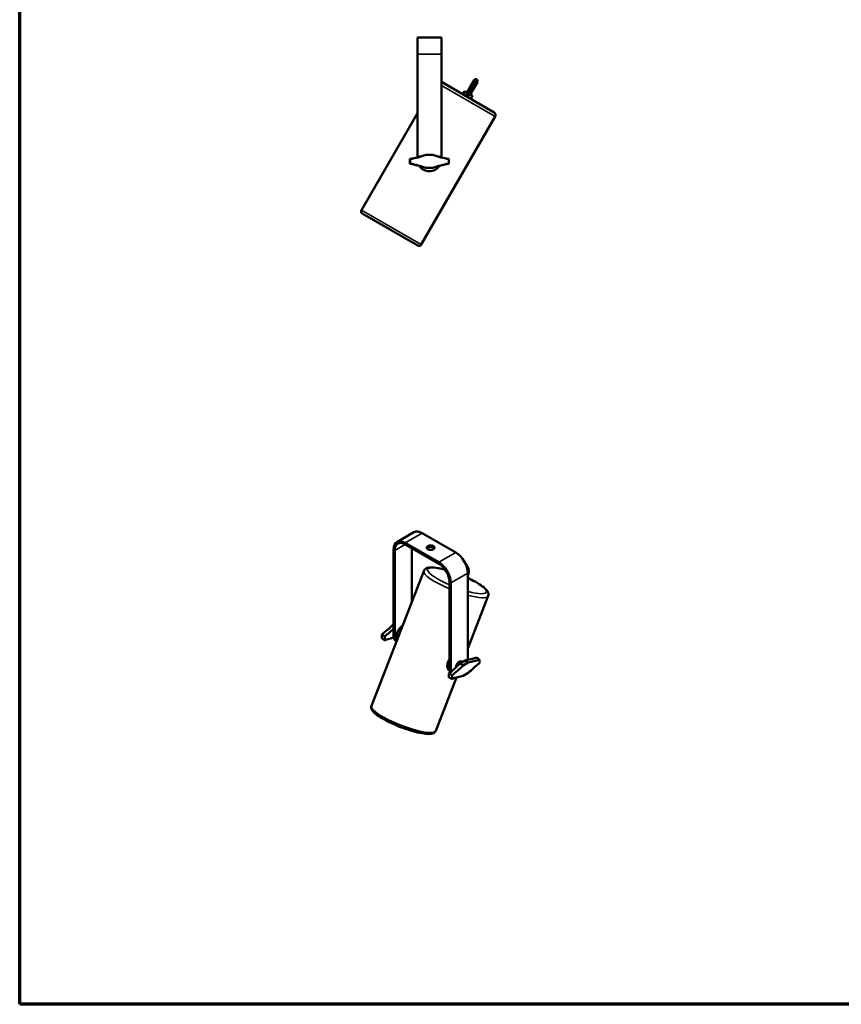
# Model space of a CAD drawing. Header units: millimetres. Extents: x 20 to 2980, y 20 to 2980.
# Tile 1 of 6: x 20 to 1389, y 20 to 1661. Entities that reach past the tile are written whole.
import ezdxf

# ---------------------------------------------------------------- set-up
doc = ezdxf.new("R2010")
doc.units = ezdxf.units.MM
for name, color, linetype, lineweight in [('Border (ISO)', 7, 'Continuous', 70), ('Visible (ISO)', 7, 'Continuous', 50), ('Visible Narrow (ISO)', 7, 'Continuous', 35)]:
    doc.layers.add(name, color=color, linetype=linetype, lineweight=lineweight)

# ---------------------------------------------------------------- blocks, each defined once
blk = doc.blocks.new('Borders Chauvet')
at = {"layer": 'Border (ISO)'}
for p, q in [((20, 20), (20, 2980)), ((2980, 20), (20, 20))]:
    blk.add_line(p, q, dxfattribs=at)

msp = doc.modelspace()

# ---------------------------------------------------------------- linework, layer by layer
at = {"layer": 'Visible (ISO)'}
for p, q in [((722.7, 1631.3), (682.7, 1631.3)), ((682.7, 1631.3), (682.7, 1603.3)), ((722.7, 1631.3), (722.7, 1603.3)), ((682.7, 1603.3), (682.7, 1431.5)), ((722.7, 1603.3), (722.7, 1431.5)), ((770.6, 1548.9), (777.1, 1560.1)), ((722.7, 1557.2), (810.5, 1506.5)), ((765.1, 1539.3), (770.6, 1548.9)), ((776.2, 1545.6), (770.7, 1536)), ((782.7, 1556.9), (776.2, 1545.6)), ((758.4, 1536.6), (761.3, 1541.5)), ((761.3, 1541.5), (765.1, 1539.3)), ((765.8, 1540.6), (761.3, 1541.5)), ((770.7, 1536.1), (774.5, 1533.9)), ((771.5, 1537.4), (774.5, 1533.9)), ((771.7, 1528.9), (774.5, 1533.9)), ((682.7, 1505.2), (589.4, 1343.5)), ((812.3, 1499.7), (689, 1286)), ((670.2, 1420.8), (670.2, 1428.8)), ((670.5, 1421), (670.5, 1428.6)), ((696.7, 1435.8), (708.7, 1435.8)), ((696.7, 1435.8), (696.8, 1435.6)), ((708.7, 1435.6), (696.8, 1435.6)), ((708.7, 1435.6), (708.7, 1435.8)), ((735, 1428.6), (735, 1421)), ((735.2, 1428.8), (735.2, 1420.8)), ((696.7, 1413.8), (696.8, 1414.1)), ((708.7, 1413.8), (696.7, 1413.8)), ((696.8, 1414.1), (708.7, 1414.1)), ((708.7, 1413.8), (708.7, 1414.1)), ((683.5, 1284.5), (590.9, 1338)), ((648.6, 790.3), (676.9, 806.6)), ((690.9, 805.2), (746.8, 773)), ((662.6, 788.9), (718.5, 756.7)), ((642.8, 777.5), (642.8, 634.6)), ((644.9, 776.3), (644.9, 633.4)), ((662.6, 786.5), (718.5, 754.2)), ((673.2, 780.3), (673.2, 690.2)), ((693.4, 742.1), (606.1, 517.3)), ((766.6, 738.7), (766.6, 595.8)), ((736.1, 723.6), (736.1, 580.7)), ((738.3, 722.4), (738.3, 579.5)), ((800.6, 700.5), (766.6, 612.9)), ((641.9, 652.5), (642.8, 653.1)), ((641.9, 652.5), (642.8, 652)), ((623.3, 636.1), (623.3, 629.9)), ((628.3, 633.2), (628.3, 626.6)), ((647.9, 624.9), (646.9, 625.4)), ((753.8, 588.1), (762.3, 593)), ((756.2, 591.5), (758.1, 590.5)), ((767.5, 589.7), (762.3, 593)), ((786.1, 594.8), (786.1, 588.6)), ((737.4, 574.7), (737.1, 574.9)), ((753.8, 588.1), (759.1, 584.9)), ((767.5, 589.7), (759.1, 584.9)), ((747.9, 564.8), (713.3, 475.7)), ((735.1, 565), (735.1, 571.5)), ((740.5, 562.3), (740.5, 568.5)), ((759.1, 567.3), (767.5, 572.2))]:
    msp.add_line(p, q, dxfattribs=at)
for centre, radius, start, end in [((808, 1502.2), 5, 330, 60), ((645.3, 1576.8), 150, 279.5547, 290.0388), ((645.3, 1576.8), 150.3, 279.6375, 290.0215), ((760.1, 1576.8), 150, 249.9612, 260.4453), ((760.1, 1576.8), 150.3, 249.9785, 260.3625), ((645.3, 1272.9), 150, 69.9612, 80.4453), ((645.3, 1272.9), 150.3, 69.9785, 80.3625), ((702.7, 1428.3), 20, 213.5567, 326.4433), ((760.1, 1272.9), 150.3, 99.6375, 110.0215), ((760.1, 1272.9), 150, 99.5547, 110.0388), ((592.9, 1341.5), 4, 150, 240), ((685.5, 1288), 4, 240, 330)]:
    msp.add_arc(centre, radius, start, end, dxfattribs=at)
for centre, major_axis, start_param, end_param in [((690.9, 782.4), (-14, 24.2), 5.497787, 6.283185), ((662.6, 766.1), (-14, 24.2), 5.497787, 7.068583), ((662.6, 766.1), (-12.5, 21.7), 5.497787, 7.068583), ((704.7, 778.5), (6.5, 0), 0.332447, 2.809146), ((746.8, 750.1), (-14, 24.2), 3.926991, 5.497787), ((718.5, 733.8), (-14, 24.2), 3.926991, 5.497787), ((718.5, 733.8), (-12.5, 21.7), 3.926991, 5.497787), ((605.5, 746.8), (75.1, 130.1), 4.095198, 4.276432), ((610.7, 743.8), (-75, -129.9), 0.95216, 1.092877), ((659.1, 638.7), (-8.1, -14), 4.009139, 5.939237), ((610.7, 495.7), (75, 129.9), 0.474121, 0.618637), ((656.9, 642.8), (-10, -17.3), 5.497787, 6.283185), ((659.1, 641.5), (-10, -17.3), 5.497787, 6.161393), ((752.4, 584.8), (3.86, 6.69), 0.024695, 2.378719), ((798.7, 729), (75, 129.9), 3.577248, 3.760229), ((752.4, 587.7), (-10, -17.3), 2.231064, 2.356194), ((803.9, 726), (-75.1, -130.1), 0.435957, 0.617191), ((717.5, 682.1), (75, 129.9), 4.093752, 4.276734), ((750.3, 588.9), (-10, -17.3), 5.497787, 6.007705), ((752.4, 587.7), (10, 17.3), 2.356194, 2.684769), ((722.7, 679.1), (-75.1, -130.1), 0.953605, 1.134839), ((803.9, 477.9), (75.1, 130.1), 0.953605, 1.134839), ((722.7, 431.1), (75.1, 130.1), 0.435957, 0.617191)]:
    msp.add_ellipse(centre, major_axis=major_axis, ratio=0.57735, start_param=start_param, end_param=end_param, dxfattribs=at)
msp.add_ellipse((704.7, 781), major_axis=(-6.5, 0), ratio=0.57735, dxfattribs=at)
for points, knots in [([(777.1, 1560.1), (777.2, 1560.2), (777.2, 1560.3), (777.4, 1560.5), (777.4, 1560.6), (777.8, 1561), (778, 1561.2), (778.6, 1561.5), (779, 1561.6), (779.6, 1561.8), (780, 1561.8), (780.8, 1561.7), (781.2, 1561.5), (781.5, 1561.3)], [0, 0, 0, 0, 0.0354862, 0.0354862, 0.0705616, 0.0705616, 0.1753177, 0.1753177, 0.2777512, 0.2777512, 0.3806926, 0.3806926, 0.508195, 0.508195, 0.508195, 0.508195]), ([(781.5, 1561.3), (781.8, 1561.1), (782.1, 1560.9), (782.6, 1560.4), (782.8, 1560.1), (783, 1559.5), (783.1, 1559.1), (783.2, 1558.5), (783.2, 1558.1), (783, 1557.6), (783, 1557.5), (782.9, 1557.2), (782.8, 1557), (782.7, 1556.9)], [0, 0, 0, 0, 0.1017908, 0.1017908, 0.2053413, 0.2053413, 0.308844, 0.308844, 0.4124845, 0.4124845, 0.45999, 0.45999, 0.5085534, 0.5085534, 0.5085534, 0.5085534]), ([(765.1, 1539.3), (764.9, 1539), (764.7, 1538.6), (764.5, 1537.9), (764.5, 1537.5), (764.6, 1536.9), (764.7, 1536.5), (765, 1535.9), (765.2, 1535.6), (765.7, 1535.1), (765.9, 1534.9), (766.2, 1534.8)], [-0.4949584, -0.4949584, -0.4949584, -0.4949584, -0.4213817, -0.4213817, -0.3279511, -0.3279511, -0.1942602, -0.1942602, -0.0970519, -0.0970519, -0.000001, -0.000001, -0.000001, -0.000001]), ([(766.2, 1534.8), (766.5, 1534.6), (766.8, 1534.5), (767.5, 1534.3), (767.8, 1534.3), (768.5, 1534.3), (768.9, 1534.5), (769.5, 1534.7), (769.8, 1534.9), (770.3, 1535.5), (770.5, 1535.7), (770.7, 1536)], [-0.8245874, -0.8245874, -0.8245874, -0.8245874, -0.6406828, -0.6406828, -0.4564138, -0.4564138, -0.2398483, -0.2398483, -0.1094375, -0.1094375, -0.0082609, -0.0082609, -0.0082609, -0.0082609]), ([(729, 744.2), (724.8, 745.3), (720.8, 746.2), (712.6, 747.6), (708.6, 748), (703.2, 747.9), (701.4, 747.7), (698.5, 746.9), (697.3, 746.5), (695, 744.8), (693.9, 743.6), (693.4, 742.1)], [4.258892, 4.258892, 4.258892, 4.258892, 4.528768, 4.528768, 4.86962, 4.86962, 5.066876, 5.066876, 5.20559, 5.20559, 5.344303, 5.344303, 5.344303, 5.344303]), ([(762.7, 754.6), (763, 754.3), (763.4, 754), (764.8, 752.5), (765.7, 751.2), (767.2, 748.3), (767.7, 746.6), (768.3, 743.2), (768.4, 741.4), (768.1, 737.9), (767.7, 736.2), (767.1, 734.6)], [0.83083, 0.83083, 0.83083, 0.83083, 0.984961, 0.984961, 1.495845, 1.495845, 2.025086, 2.025086, 2.555729, 2.555729, 3.075968, 3.075968, 3.075968, 3.075968]), ([(800.6, 700.5), (801.1, 701.8), (801.2, 703.3), (800.7, 706.1), (800.1, 707.5), (797.5, 711.5), (794.8, 713.9), (787.8, 719.1), (783.6, 721.8), (775, 726.5), (770.9, 728.5), (766.6, 730.5)], [2.202711, 2.202711, 2.202711, 2.202711, 2.323301, 2.323301, 2.486301, 2.486301, 2.857892, 2.857892, 3.214157, 3.214157, 3.491041, 3.491041, 3.491041, 3.491041]), ([(737.1, 574.9), (736.7, 575.1), (736.4, 575.4), (735.5, 576.2), (735, 576.8), (734.1, 578.1), (733.7, 578.8), (733.2, 580.3), (732.9, 581.1), (732.6, 582.9), (732.5, 583.9), (732.6, 585.8), (732.7, 586.8), (733.1, 588.8), (733.4, 589.8), (734.1, 591.7), (734.6, 592.6), (735.4, 594.1), (735.8, 594.6), (736.1, 595.1)], [2.870002, 2.870002, 2.870002, 2.870002, 3.072855, 3.072855, 3.380113, 3.380113, 3.68737, 3.68737, 3.994698, 3.994698, 4.302026, 4.302026, 4.609354, 4.609354, 4.916682, 4.916682, 5.22401, 5.22401, 5.40455, 5.40455, 5.40455, 5.40455]), ([(713.3, 475.7), (712.9, 474.5), (712, 473.4), (709.5, 471.7), (708, 471.2), (702.8, 470.2), (698.6, 470.4), (689.2, 471.7), (684.2, 472.8), (673.8, 475.5), (668.3, 477.2), (657.3, 481), (651.7, 483.2), (641, 487.8), (635.8, 490.2), (626.4, 495.1), (622.2, 497.6), (614.9, 502.4), (611.9, 504.8), (608.4, 508.5), (607.4, 509.8), (605.8, 513), (605.3, 515.2), (606.1, 517.3)], [4.080475, 4.080475, 4.080475, 4.080475, 4.215577, 4.215577, 4.413276, 4.413276, 4.81331, 4.81331, 5.154649, 5.154649, 5.482961, 5.482961, 5.80811, 5.80811, 6.133215, 6.133215, 6.461277, 6.461277, 6.800696, 6.800696, 6.995949, 6.995949, 7.222067, 7.222067, 7.222067, 7.222067])]:
    msp.add_open_spline(points, degree=3, knots=knots, dxfattribs=at)
for points, degree in [([(670.5, 1428.6), (670.4, 1428.7), (670.2, 1428.8)], 2), ([(670.5, 1421), (670.4, 1420.9), (670.2, 1420.8)], 2), ([(735.2, 1420.8), (735.1, 1420.9), (735, 1421)], 2), ([(767.1, 734.6), (766.9, 734.2), (766.7, 733.8), (766.6, 733.4)], 3), ([(628.3, 626.6), (625.8, 628.3), (623.3, 629.9)], 2), ([(740.5, 568.5), (737.8, 570), (735.1, 571.5)], 2), ([(740.5, 562.3), (737.8, 563.6), (735.1, 565)], 2)]:
    msp.add_open_spline(points, degree=degree, dxfattribs=at)
for points in [[(735, 1428.6), (735.1, 1428.7), (735.2, 1428.8)], [(623.3, 636.1), (625.8, 634.6), (628.3, 633.2)], [(786.1, 594.8), (783.6, 596.4), (781, 598.1)]]:
    msp.add_rational_spline(points, [1, 1.00000000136, 1], degree=2, dxfattribs=at)
at = {"layer": 'Visible Narrow (ISO)'}
for p, q in [((722.7, 1603.3), (682.7, 1603.3)), ((773.4, 1547.2), (781.5, 1561.3)), ((812.3, 1499.7), (722.7, 1551.4)), ((766.2, 1534.8), (773.4, 1547.2)), ((770.6, 1548.9), (773.4, 1547.2)), ((773.4, 1547.2), (776.2, 1545.6)), ((589.4, 1343.5), (689, 1286)), ((662.6, 788.9), (690.9, 805.2)), ((662.6, 788.9), (662.6, 786.5)), ((642.8, 777.5), (644.9, 776.3)), ((644.9, 776.3), (662.6, 786.5)), ((746.8, 773), (718.5, 756.7)), ((718.5, 756.7), (718.5, 754.2)), ((766.6, 738.7), (738.3, 722.4)), ((738.3, 722.4), (736.1, 723.6)), ((644.9, 633.4), (642.8, 634.6)), ((736.1, 580.7), (738.3, 579.5))]:
    msp.add_line(p, q, dxfattribs=at)
for centre, major_axis, start_param, end_param in [((747, 721.3), (-53.6, 20.8), 0, 1.450082), ((748.7, 725.9), (-48.9, 19), 5.205761, 7.676604), ((748.7, 725.9), (48.9, -19), 5.165519, 7.564472), ((747, 721.3), (53.6, -20.8), 5.16693, 6.283185), ((659.7, 496.5), (53.6, -20.8), 3.141593, 6.283185)]:
    msp.add_ellipse(centre, major_axis=major_axis, ratio=0.211325, start_param=start_param, end_param=end_param, dxfattribs=at)
for points, knots in [([(766.6, 735), (766.7, 735.6), (767.1, 736.9), (767.5, 739.1), (767.7, 741.5), (767.6, 744), (767.2, 746.3), (766.5, 748.6), (765.5, 750.7), (764.3, 752.5), (763.4, 753.6), (762.9, 754.1)], [0.0132014, 0.0132014, 0.0132014, 0.0132014, 0.047619, 0.0952381, 0.1428571, 0.1904762, 0.2380952, 0.2857143, 0.3333333, 0.3809524, 0.4269489, 0.4269489, 0.4269489, 0.4269489]), ([(766.6, 734.4), (766.8, 734.4), (767, 734.5), (767.1, 734.6), (767.1, 734.6)], [0.039674, 0.039674, 0.039674, 0.039674, 0.2, 0.2011073, 0.2011073, 0.2011073, 0.2011073])]:
    msp.add_open_spline(points, degree=3, knots=knots, dxfattribs=at)

# ---------------------------------------------------------------- block references
msp.add_blockref('Borders Chauvet', (0, 0))

doc.saveas('drawing.dxf')
